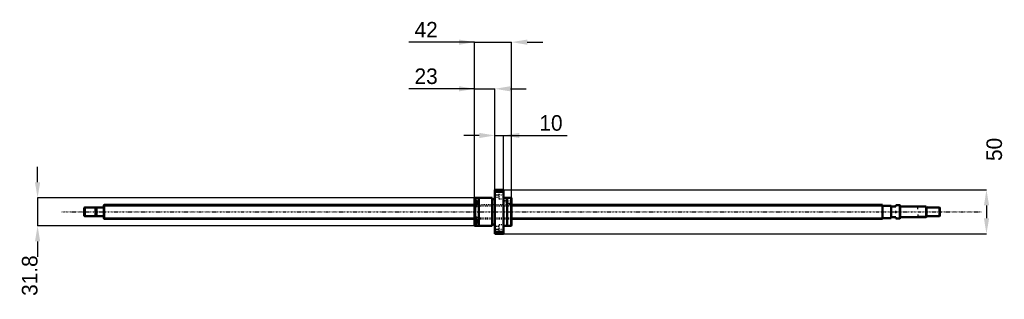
# Model space of a CAD drawing. Header units: millimetres. Extents: x -95 to 1022, y -99 to 219.
import ezdxf

# ---------------------------------------------------------------- set-up
doc = ezdxf.new("R2010")
doc.units = ezdxf.units.MM
doc.linetypes.add('Center', pattern=[1.5, 0.45, -0.5, 0.05, -0.5])
doc.linetypes.add('Dashed', pattern=[2, 1, -1])
for name, color, linetype, lineweight in [('2d ConnectionPoints', 7, 'Continuous', 50), ('AM_0', 7, 'Continuous', 50), ('AM_4', 3, 'Continuous', 25), ('AM_5', 3, 'Continuous', 25), ('AM_7', 7, 'Center', 25), ('AM_9', 6, 'Dashed', 25)]:
    doc.layers.add(name, color=color, linetype=linetype, lineweight=lineweight)
doc.dimstyles.new('ISO-25', dxfattribs={"dimtxt": 2.5, "dimasz": 2.5, "dimexe": 1.25, "dimexo": 0.625, "dimtad": 1, "dimtxsty": 'Standard', "dimcen": 2.5, "dimadec": 0, "dimazin": 0, "dimtfac": 1, "dimtmove": 0, "dimatfit": 3, "dimfxl": 0, "dimarcsym": 0})

# ---------------------------------------------------------------- blocks, each defined once
blk = doc.blocks.new('1_BNK_1616_3_6G0_971LC5Y0_Nut_0_in_BNK1616_3_6G0_971LC5Y_4630__4')
at = {"layer": 'AM_0'}
for p, q in [((454, 25), (444, 25)), ((444, 25), (444, -25)), ((444, 22.2), (444.5, 22.9)), ((444.5, 25), (444.5, 22.9)), ((444.5, 22.9), (453.5, 22.9)), ((453.5, 25), (453.5, 22.9)), ((453.5, 22.9), (454, 22.2)), ((454, 25), (454, -25)), ((421.5, 15.9), (421, 15.4)), ((421, 15.4), (421, -15.4)), ((421, 12.7), (421.5, 13.1)), ((424, 11.8), (421.3, 11.8)), ((425.9, 15.9), (421.5, 15.9)), ((421.5, 15.9), (421.5, 13.1)), ((424, 13.1), (421.5, 13.1)), ((424, 13.1), (424, 9)), ((425.9, 16), (425.9, -16)), ((441, 16), (425.9, 16)), ((441, 16), (441, -16)), ((444, 14.4), (441, 14.4)), ((458.1, 16), (454, 16)), ((458.1, 16), (458.1, -16)), ((462.5, 15.9), (458.1, 15.9)), ((462.5, 15.9), (462.5, -15.9)), ((463, 15.4), (462.5, 15.9)), ((463, 15.4), (463, -15.4)), ((463, 15.4), (463, 15.4)), ((421.5, 9), (421, 8.7)), ((424, 9), (421.5, 9)), ((421.5, 9), (421.5, -9)), ((421, -8.7), (421.5, -9)), ((424, -9), (421.5, -9)), ((424, -9), (424, -13.1)), ((421.5, -13.1), (421, -12.7)), ((421, -15.4), (421.5, -15.9)), ((421.3, -11.8), (424, -11.8)), ((424, -13.1), (421.5, -13.1)), ((421.5, -13.1), (421.5, -15.9)), ((421.5, -15.9), (425.9, -15.9)), ((425.9, -16), (441, -16)), ((441, -14.4), (444, -14.4)), ((444.5, -22.9), (444, -22.2)), ((454, -22.2), (453.5, -22.9)), ((454, -16), (458.1, -16)), ((458.1, -15.9), (462.5, -15.9)), ((462.5, -15.9), (463, -15.4)), ((444, -25), (454, -25)), ((444.5, -22.9), (444.5, -25)), ((453.5, -22.9), (444.5, -22.9)), ((453.5, -22.9), (453.5, -25))]:
    blk.add_line(p, q, dxfattribs=at)
for centre, start, end in [((421.3, 11.5), 90, 180), ((421.3, -11.5), 180, 270)]:
    blk.add_arc(centre, 0.275, start, end, dxfattribs=at)
at = {"layer": 'AM_4'}
for p, q in [((421.3, 11.8), (421.3, 8.9)), ((421.3, -8.9), (421.3, -11.8))]:
    blk.add_line(p, q, dxfattribs=at)
at = {"layer": 'AM_5', "linetype": 'Dashed'}
for p, q in [((457.3, 15.1), (458, 15.5)), ((462.9, 15.5), (458, 15.5)), ((458, 15.5), (458, 9.5)), ((457.3, 9.9), (458, 9.5)), ((463, 9.5), (458, 9.5))]:
    blk.add_line(p, q, dxfattribs=at)
at = {"layer": 'AM_7'}
for p, q in [((443.5, 19.5), (454.5, 19.5)), ((455.1, 12.5), (463.4, 12.5)), ((420.9, 9), (424.1, 9)), ((420.9, -9), (424.1, -9)), ((443.5, -19.5), (454.5, -19.5))]:
    blk.add_line(p, q, dxfattribs=at)
at = {"layer": 'AM_9'}
for p, q in [((448.5, 24.2), (448.5, 14.7)), ((454, 24.2), (448.5, 24.2)), ((448.5, 22.2), (444, 22.2)), ((444, 16.7), (448.5, 16.7)), ((448.5, 14.7), (454, 14.7)), ((457, 15.1), (455.5, 12.5)), ((455.5, 12.5), (457, 9.9)), ((457, 15.1), (457, 9.9)), ((462.6, 15.1), (457, 15.1)), ((462.9, 15.4), (462.6, 15.1)), ((462.6, 15.1), (462.6, 9.9)), ((424, 11), (421, 11)), ((422.9, 10.4), (421, 10.4)), ((422.9, 10), (421, 10)), ((422.9, 9.4), (421, 9.4)), ((422.9, 8.6), (421, 8.6)), ((463, 8), (421, 8)), ((422.9, 8), (421, 8)), ((422.9, 7.6), (421, 7.6)), ((424, 7), (421, 7)), ((421, 6.2), (424, 6.2)), ((421.3, 8.9), (421.3, 6.3)), ((421.3, 6.3), (424, 6.3)), ((422.9, 10.4), (422.9, 7.6)), ((424, 9), (424, 6.2)), ((457, 9.9), (462.6, 9.9)), ((462.6, 9.9), (463, 9.5)), ((424, -6.2), (421, -6.2)), ((424, -7), (421, -7)), ((422.9, -7.6), (421, -7.6)), ((421, -8), (463, -8)), ((422.9, -8), (421, -8)), ((422.9, -8.6), (421, -8.6)), ((422.9, -9.4), (421, -9.4)), ((422.9, -10), (421, -10)), ((422.9, -10.4), (421, -10.4)), ((424, -11), (421, -11)), ((421.3, -6.3), (421.3, -8.9)), ((424, -6.3), (421.3, -6.3)), ((422.9, -7.6), (422.9, -10.4)), ((424, -6.2), (424, -9)), ((448.5, -16.7), (444, -16.7)), ((444, -22.2), (448.5, -22.2)), ((448.5, -14.7), (448.5, -24.2)), ((454, -14.7), (448.5, -14.7)), ((448.5, -24.2), (454, -24.2))]:
    blk.add_line(p, q, dxfattribs=at)
for centre, start, end in [((421.3, 6.5), 180, 270), ((421.3, -6.5), 90, 180)]:
    blk.add_arc(centre, 0.275, start, end, dxfattribs=at)
blk = doc.blocks.new('2_BNK_1616_3_6G0_971LC5Y_Shaft_0_in_BNK1616_3_6G0_971LC5Y_4630__4')
at = {"layer": 'AM_0'}
for p, q in [((-21.5, 5), (-22, 4.5)), ((-22, 4.5), (-22, -4.5)), ((-21.5, 5), (-21.5, -5)), ((-9.15, 5), (-21.5, 5)), ((-9.15, 5), (-9.15, -5)), ((-8, 4.8), (-9.15, 4.8)), ((-8, 5), (-8, -5)), ((-0.2, 5), (-8, 5)), ((0.5, 8), (0, 7.5)), ((0, 7.5), (0, -7.5)), ((0.5, 8), (0.5, -8)), ((421, 8), (0.5, 8)), ((884, 8), (463, 8)), ((884, 8), (884, -8)), ((894, 7), (884, 7)), ((894, 7), (894, -7)), ((894, 6), (899, 6)), ((903.8, 7.5), (899, 7.5)), ((899, 7.5), (899, 6)), ((904, 7.3), (903.8, 7.5)), ((903.8, 7.5), (903.8, -7.5)), ((904, 7.3), (904, -7.3)), ((933.5, 6), (904.2, 6)), ((934, 5.5), (933.5, 6)), ((933.5, 6), (933.5, -6)), ((934, 5.5), (934, -5.5)), ((948.5, 5), (934, 5)), ((948.5, 5), (948.5, -5)), ((949, 4.5), (948.5, 5)), ((949, 4.5), (949, -4.5)), ((-22, -4.5), (-21.5, -5)), ((-21.5, -5), (-9.15, -5)), ((-9.15, -4.8), (-8, -4.8)), ((-8, -5), (-0.2, -5)), ((0, -7.5), (0.5, -8)), ((0.5, -8), (421, -8)), ((463, -8), (884, -8)), ((884, -7), (894, -7)), ((899, -6), (894, -6)), ((899, -6), (899, -7.5)), ((899, -7.5), (903.8, -7.5)), ((903.8, -7.5), (904, -7.3)), ((904.2, -6), (933.5, -6)), ((933.5, -6), (934, -5.5)), ((934, -5), (948.5, -5)), ((948.5, -5), (949, -4.5))]:
    blk.add_line(p, q, dxfattribs=at)
for centre, start, end in [((-0.2, 5.2), 270, 0), ((904.2, 6.2), 180, 270), ((-0.2, -5.2), 360, 90), ((904.2, -6.2), 90, 180)]:
    blk.add_arc(centre, 0.2, start, end, dxfattribs=at)
at = {"layer": 'AM_4'}
for p, q in [((-0.2, 5), (-0.2, -5)), ((904.2, 6), (904.2, -6))]:
    blk.add_line(p, q, dxfattribs=at)
at = {"layer": 'AM_5'}
for p, q in [((0, 6.773), (421, 6.773)), ((463, 6.773), (884, 6.773)), ((884, 4), (884, 6.773)), ((934, 5.3865), (924, 5.3865)), ((924, 3), (924, 5.3865)), ((0, -6.773), (421, -6.773)), ((463, -6.773), (884, -6.773)), ((884, -4), (884, -6.773)), ((924, -3), (924, -5.3865)), ((934, -5.3865), (924, -5.3865))]:
    blk.add_line(p, q, dxfattribs=at)
at = {"layer": 'AM_5', "linetype": 'Dashed'}
for p, q in [((421, 6.773), (463, 6.773)), ((421, -6.773), (463, -6.773))]:
    blk.add_line(p, q, dxfattribs=at)
at = {"layer": 'AM_7'}
blk.add_line((-47.45, 0), (996.45, 0), dxfattribs=at)
at = {"layer": 'AM_9'}
for p, q in [((463, 8), (421, 8)), ((421, -8), (463, -8))]:
    blk.add_line(p, q, dxfattribs=at)
blk = doc.blocks.new('*D3')
at = {"layer": 'AM_5', "color": 0, "lineweight": -2}
for p, q in [((421, 139.9), (346.4, 139.9)), ((403.3, 139.9), (385.6, 139.9)), ((421, 15.4), (421, 139.9)), ((421, 139.9), (444, 139.9)), ((444, 25), (444, 139.9)), ((461.7, 139.9), (479.4, 139.9))]:
    blk.add_line(p, q, dxfattribs=at)
at = {"layer": 'AM_5', "color": 0}
for points in [[(403.3, 137), (403.3, 142.9), (421, 139.9)], [(461.7, 142.9), (461.7, 137), (444, 139.9)]]:
    blk.add_solid(points, dxfattribs=at)
at = {"layer": 'Defpoints', "color": 0}
for p in [(444, 139.9), (444, 25), (421, 15.4)]:
    blk.add_point(p, dxfattribs=at)
at = {"layer": 'AM_5', "color": 0, "insert": (366, 154.1), "char_height": 17.68, "attachment_point": 5}
blk.add_mtext('23', dxfattribs=at)
blk = doc.blocks.new('*D4')
at = {"layer": 'AM_5', "color": 0, "lineweight": -2}
for p, q in [((-75, 33.6), (-75, 51.3)), ((421.5, 15.9), (-75, 15.9)), ((-75, 15.9), (-75, -15.9)), ((421.5, -15.9), (-75, -15.9)), ((-75, -33.6), (-75, -51.3))]:
    blk.add_line(p, q, dxfattribs=at)
at = {"layer": 'AM_5', "color": 0}
for points in [[(-78, 33.6), (-72.1, 33.6), (-75, 15.9)], [(-72.1, -33.6), (-78, -33.6), (-75, -15.9)]]:
    blk.add_solid(points, dxfattribs=at)
at = {"layer": 'Defpoints', "color": 0}
for p in [(421.5, 15.9), (-75, -15.9), (421.5, -15.9)]:
    blk.add_point(p, dxfattribs=at)
at = {"layer": 'AM_5', "color": 0, "insert": (-83.9, -72.5), "char_height": 17.68, "attachment_point": 5, "rotation": 90}
blk.add_mtext('31.8', dxfattribs=at)
blk = doc.blocks.new('*D5')
at = {"layer": 'AM_5', "color": 0, "lineweight": -2}
for p, q in [((426.3, 86.9), (408.6, 86.9)), ((444, 25), (444, 86.9)), ((444, 86.9), (454, 86.9)), ((454, 25), (454, 86.9)), ((454, 86.9), (526.1, 86.9)), ((471.7, 86.9), (489.4, 86.9))]:
    blk.add_line(p, q, dxfattribs=at)
at = {"layer": 'AM_5', "color": 0}
for points in [[(426.3, 83.9), (426.3, 89.8), (444, 86.9)], [(471.7, 89.8), (471.7, 83.9), (454, 86.9)]]:
    blk.add_solid(points, dxfattribs=at)
at = {"layer": 'Defpoints', "color": 0}
for p in [(454, 86.9), (444, 25), (454, 25)]:
    blk.add_point(p, dxfattribs=at)
at = {"layer": 'AM_5', "color": 0, "insert": (507.7, 101), "char_height": 17.68, "attachment_point": 5}
blk.add_mtext('10', dxfattribs=at)
blk = doc.blocks.new('*D6')
at = {"layer": 'AM_5', "color": 0, "lineweight": -2}
for p, q in [((421, 193), (346.4, 193)), ((403.3, 193), (385.6, 193)), ((421, 15.4), (421, 193)), ((421, 193), (463, 193)), ((463, 15.4), (463, 193)), ((480.7, 193), (498.4, 193))]:
    blk.add_line(p, q, dxfattribs=at)
at = {"layer": 'AM_5', "color": 0}
for points in [[(403.3, 190), (403.3, 195.9), (421, 193)], [(480.7, 195.9), (480.7, 190), (463, 193)]]:
    blk.add_solid(points, dxfattribs=at)
at = {"layer": 'Defpoints', "color": 0}
for p in [(463, 193), (421, 15.4), (463, 15.4)]:
    blk.add_point(p, dxfattribs=at)
at = {"layer": 'AM_5', "color": 0, "insert": (366, 207.1), "char_height": 17.68, "attachment_point": 5}
blk.add_mtext('42', dxfattribs=at)
blk = doc.blocks.new('*D7')
at = {"layer": 'AM_5', "color": 0, "lineweight": -2}
for p, q in [((454, 25), (1002, 25)), ((1002, 7.3), (1002, -7.3)), ((454, -25), (1002, -25))]:
    blk.add_line(p, q, dxfattribs=at)
at = {"layer": 'AM_5', "color": 0}
for points in [[(1005, 7.3), (999.1, 7.3), (1002, 25)], [(999.1, -7.3), (1005, -7.3), (1002, -25)]]:
    blk.add_solid(points, dxfattribs=at)
at = {"layer": 'Defpoints', "color": 0}
for p in [(454, 25), (454, -25), (1002, -25)]:
    blk.add_point(p, dxfattribs=at)
at = {"layer": 'AM_5', "color": 0, "insert": (1010.9, 71), "char_height": 17.68, "attachment_point": 5, "rotation": 90}
blk.add_mtext('50', dxfattribs=at)

msp = doc.modelspace()

# ---------------------------------------------------------------- linework, layer by layer
at = {"layer": '2d ConnectionPoints'}
for p in [(0, 0), (899, 0)]:
    msp.add_point(p, dxfattribs=at)

# ---------------------------------------------------------------- block references
for name in ['1_BNK_1616_3_6G0_971LC5Y0_Nut_0_in_BNK1616_3_6G0_971LC5Y_4630__4', '2_BNK_1616_3_6G0_971LC5Y_Shaft_0_in_BNK1616_3_6G0_971LC5Y_4630__4']:
    msp.add_blockref(name, (0, 0))

# ---------------------------------------------------------------- dimensions: what is measured, and where the dimension line sits
at = {"layer": 'AM_5'}
for base, p1, p2, text, picture, middle in [((463, 192.96), (421, 15.4), (463, 15.4), '42', '*D6', (366.024, 192.96)), ((444, 139.92), (421, 15.4), (444, 25), '23', '*D3', (366.024, 139.92)), ((454, 86.88), (444, 25), (454, 25), '10', '*D5', (507.714, 86.88))]:
    dim = msp.add_linear_dim(base=base, p1=p1, p2=p2, text=text, dimstyle='ISO-25', override={"dimtxt": 17.68, "dimasz": 17.68, "dimexe": 0, "dimexo": 0, "dimgap": 5.304}, dxfattribs=at)
    dim.commit()
    dim.dimension.update_dxf_attribs({"geometry": picture, "text_midpoint": middle, "dimtype": 160})
for base, p1, p2, text, picture, middle in [((1002.04, -25), (454, 25), (454, -25), '50', '*D7', (1010.88, 70.968)), ((-75.04, -15.9), (421.5, 15.9), (421.5, -15.9), '31.8', '*D4', (-83.88, -72.476))]:
    dim = msp.add_linear_dim(base=base, p1=p1, p2=p2, angle=90, text=text, dimstyle='ISO-25', override={"dimtxt": 17.68, "dimasz": 17.68, "dimexe": 0, "dimexo": 0, "dimgap": 5.304}, dxfattribs=at)
    dim.commit()
    dim.dimension.update_dxf_attribs({"geometry": picture, "text_midpoint": middle, "dimtype": 160, "text_rotation": 90})

doc.saveas('drawing.dxf')
